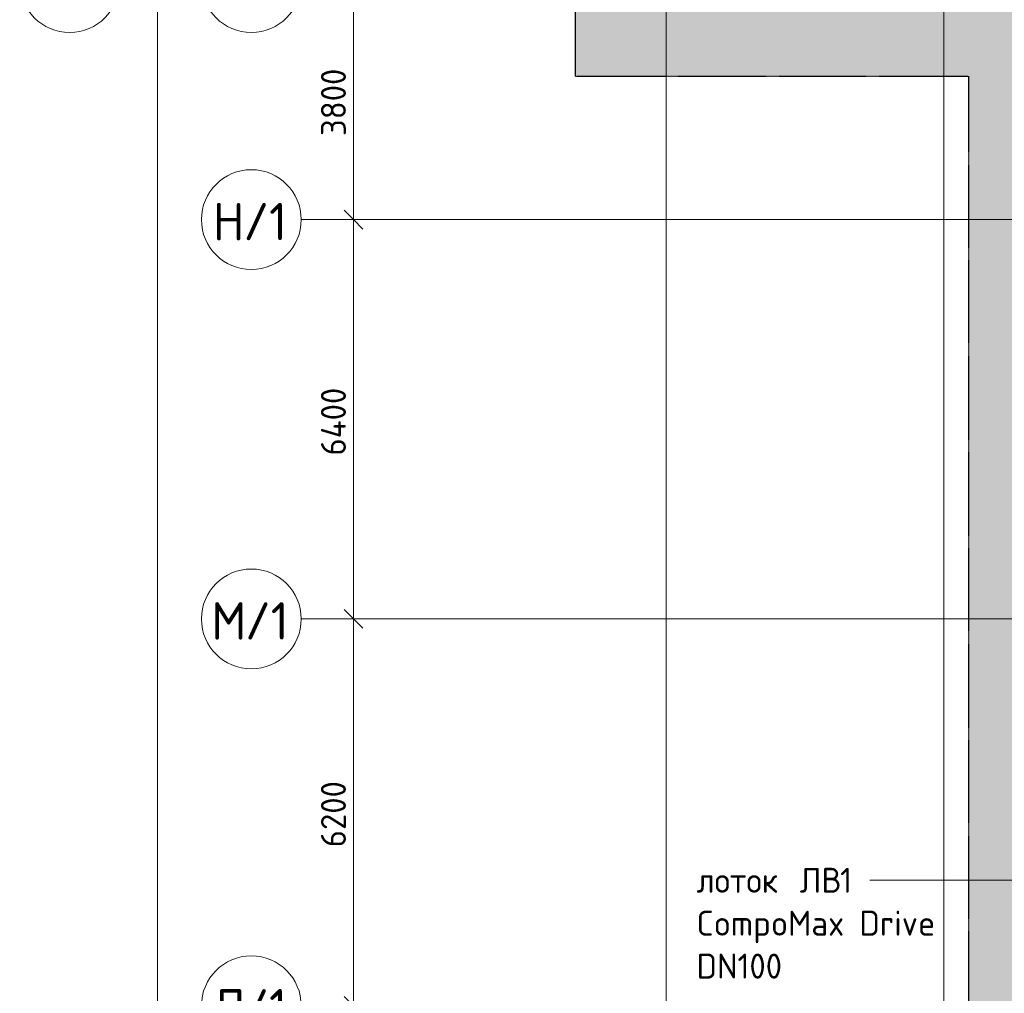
# Model space of a CAD drawing. Header units: millimetres. Extents: x -10358 to 171177, y -7314 to 134351.
# Tile 20 of 256: x -10358 to 5422, y 64500 to 80105. Entities that reach past the tile are written whole.
import ezdxf

# ---------------------------------------------------------------- set-up
doc = ezdxf.new("R2010")
doc.units = ezdxf.units.MM
doc.linetypes.add('3_ Штрих_ 5 х 3 мм', pattern=[8, 5, -3])
doc.linetypes.add('4_ Штрихпунктир_ 10 х 2 мм', pattern=[14, 10, -2, 0, -2])
for name, color, linetype, lineweight in [('A-ANNO-DIMS', 7, 'Continuous', 5), ('A-ANNO-DIMS-200', 7, 'Continuous', 5), ('A-DETL', 7, 'Continuous', 15), ('A-DETL-GENF', 7, 'Continuous', 13), ('G-ANNO-TEXT', 7, 'Continuous', 5), ('S-GRID', 7, 'Continuous', 5), ('S-GRID-IDEN', 7, 'Continuous', 5)]:
    doc.layers.add(name, color=color, linetype=linetype, lineweight=lineweight)
doc.styles.add('GOST Common_1', font='GOST_Common.ttf', dxfattribs={"height": 600})
doc.styles.add('GOST Common_2', font='GOST_Common.ttf', dxfattribs={"height": 400})
doc.dimstyles.new('2_мм', dxfattribs={"dimscale": 304.8, "dimtxt": 402.285999, "dimasz": 0.984252, "dimexe": 0.656168, "dimexo": 0.984252, "dimgap": 0, "dimtad": 1, "dimdec": 0, "dimdsep": 46, "dimtxsty": 'GOST Common_2', "dimblk1": 'OBLIQUE', "dimblk2": 'OBLIQUE', "dimsah": 1, "dimcen": 0.09, "dimdle": 0.656168, "dimadec": 5, "dimazin": 2, "dimtfac": 1, "dimtdec": 4, "dimtix": 1, "dimtmove": 0, "dimatfit": 3, "dimfxl": 1, "dimtvp": 1, "dimtolj": 1, "dimtzin": 0, "dimarcsym": 2})
doc.dimstyles.new('2_мм_2', dxfattribs={"dimscale": 304.8, "dimtxt": 402.285999, "dimasz": 0.984252, "dimexe": 0.656168, "dimexo": 0.984252, "dimgap": 0, "dimtad": 1, "dimdec": 0, "dimdsep": 46, "dimtxsty": 'GOST Common_2', "dimblk1": 'OBLIQUE', "dimblk2": 'OBLIQUE', "dimsah": 1, "dimcen": 0.09, "dimdle": 0.656168, "dimadec": 5, "dimazin": 2, "dimtfac": 1, "dimtdec": 4, "dimtix": 1, "dimtmove": 0, "dimatfit": 3, "dimfxl": 1, "dimtvp": 1, "dimtolj": 1, "dimtzin": 0, "dimarcsym": 2})

# ---------------------------------------------------------------- blocks, each defined once
blk = doc.blocks.new('Ось сетки - 8_0 мм-31302-Маркировочный план-схема -1 этажа на отм_-5_600')
at = {"layer": 'S-GRID-IDEN'}
blk.add_circle((0, 0), 4, dxfattribs=at)
blk = doc.blocks.new('DIMBLOCK116-Маркировочный план-схема -1 этажа на отм_-5_600')
at = {"layer": 'A-ANNO-DIMS-200', "lineweight": 25}
for p, q in [((-5007, 70500), (-5157, 70650)), ((-5007, 70500), (-4857, 70350)), ((-5007, 64300), (-5157, 64450)), ((-5007, 64300), (-4857, 64150))]:
    blk.add_line(p, q, dxfattribs=at)
at = {"layer": 'A-ANNO-DIMS-200'}
for p, q in [((-4919, 70500), (-5207, 70500)), ((-5007, 64300), (-5007, 70500)), ((-5007, 70500), (-4919, 70500)), ((-4919, 64300), (-5207, 64300)), ((-5007, 64300), (-4919, 64300))]:
    blk.add_line(p, q, dxfattribs=at)
at = {"layer": 'A-ANNO-DIMS-200', "color": 0, "insert": (-5530, 66841), "char_height": 400, "width": 1341.86, "attachment_point": 1, "rotation": 90, "line_spacing_factor": 1.022761, "style": 'GOST Common_2'}
blk.add_mtext('6200', dxfattribs=at)
blk = doc.blocks.new('_Oblique')
at = {"color": 0, "linetype": 'ByBlock', "lineweight": -2}
blk.add_line((-0.5, -0.5), (0.5, 0.5), dxfattribs=at)
blk = doc.blocks.new('DIMBLOCK117-Маркировочный план-схема -1 этажа на отм_-5_600')
at = {"layer": 'A-ANNO-DIMS-200', "lineweight": 25}
for p, q in [((-5007, 76900), (-5157, 77050)), ((-5007, 76900), (-4857, 76750)), ((-5007, 70500), (-5157, 70650)), ((-5007, 70500), (-4857, 70350))]:
    blk.add_line(p, q, dxfattribs=at)
at = {"layer": 'A-ANNO-DIMS-200'}
for p, q in [((-4919, 76900), (-5207, 76900)), ((-5007, 70500), (-5007, 76900)), ((-5007, 76900), (-4919, 76900)), ((-4919, 70500), (-5207, 70500)), ((-5007, 70500), (-4919, 70500))]:
    blk.add_line(p, q, dxfattribs=at)
at = {"layer": 'A-ANNO-DIMS-200', "color": 0, "insert": (-5530, 73120), "char_height": 400, "width": 1390.95, "attachment_point": 1, "rotation": 90, "line_spacing_factor": 1.022761, "style": 'GOST Common_2'}
blk.add_mtext('6400', dxfattribs=at)
blk = doc.blocks.new('DIMBLOCK118-Маркировочный план-схема -1 этажа на отм_-5_600')
at = {"layer": 'A-ANNO-DIMS-200', "lineweight": 25}
for p, q in [((-5007, 80700), (-5157, 80850)), ((-5007, 80700), (-4857, 80550)), ((-5007, 76900), (-5157, 77050)), ((-5007, 76900), (-4857, 76750))]:
    blk.add_line(p, q, dxfattribs=at)
at = {"layer": 'A-ANNO-DIMS-200'}
for p, q in [((-5007, 76900), (-5007, 80900)), ((-4919, 80700), (-5207, 80700)), ((-5007, 80700), (-4919, 80700)), ((-4919, 76900), (-5207, 76900)), ((-5007, 76900), (-4919, 76900))]:
    blk.add_line(p, q, dxfattribs=at)
at = {"layer": 'A-ANNO-DIMS-200', "color": 0, "insert": (-5530, 78241), "char_height": 400, "width": 1341.86, "attachment_point": 1, "rotation": 90, "line_spacing_factor": 1.022761, "style": 'GOST Common_2'}
blk.add_mtext('3800', dxfattribs=at)
blk = doc.blocks.new('DIMBLOCK136-Маркировочный план-схема -1 этажа на отм_-5_600')
at = {"layer": 'A-ANNO-DIMS-200', "lineweight": 25}
for p, q in [((-8151, 80700), (-8301, 80850)), ((-8151, 80700), (-8001, 80550)), ((-8151, 33400), (-8301, 33550)), ((-8151, 33400), (-8001, 33250))]:
    blk.add_line(p, q, dxfattribs=at)
at = {"layer": 'A-ANNO-DIMS-200'}
for p, q in [((-8063, 80700), (-8351, 80700)), ((-8151, 33200), (-8151, 80700)), ((-8151, 80700), (-8063, 80700)), ((-8063, 33400), (-8351, 33400)), ((-8151, 33400), (-8063, 33400))]:
    blk.add_line(p, q, dxfattribs=at)
at = {"layer": 'A-ANNO-DIMS-200', "color": 0, "insert": (-8674, 56331), "char_height": 400, "width": 1726.42, "attachment_point": 1, "rotation": 90, "line_spacing_factor": 1.022761, "style": 'GOST Common_2'}
blk.add_mtext('47300', dxfattribs=at)
blk = doc.blocks.new('DIMBLOCK287-Маркировочный план-схема -1 этажа на отм_-5_600')
at = {"layer": 'A-ANNO-DIMS-200', "lineweight": 25}
for p, q in [((-5007, 70500), (-5157, 70650)), ((-5007, 70500), (-4857, 70350)), ((-5007, 64300), (-5157, 64450)), ((-5007, 64300), (-4857, 64150))]:
    blk.add_line(p, q, dxfattribs=at)
at = {"layer": 'A-ANNO-DIMS-200'}
for p, q in [((-4919, 70500), (-5207, 70500)), ((-5007, 64300), (-5007, 70500)), ((-5007, 70500), (-4919, 70500)), ((-4919, 64300), (-5207, 64300)), ((-5007, 64300), (-4919, 64300))]:
    blk.add_line(p, q, dxfattribs=at)
at = {"layer": 'A-ANNO-DIMS-200', "color": 0, "insert": (-5530, 66841), "char_height": 400, "width": 1341.86, "attachment_point": 1, "rotation": 90, "line_spacing_factor": 1.022761, "style": 'GOST Common_2'}
blk.add_mtext('6200', dxfattribs=at)
blk = doc.blocks.new('DIMBLOCK288-Маркировочный план-схема -1 этажа на отм_-5_600')
at = {"layer": 'A-ANNO-DIMS-200', "lineweight": 25}
for p, q in [((-5007, 76900), (-5157, 77050)), ((-5007, 76900), (-4857, 76750)), ((-5007, 70500), (-5157, 70650)), ((-5007, 70500), (-4857, 70350))]:
    blk.add_line(p, q, dxfattribs=at)
at = {"layer": 'A-ANNO-DIMS-200'}
for p, q in [((-4919, 76900), (-5207, 76900)), ((-5007, 70500), (-5007, 76900)), ((-5007, 76900), (-4919, 76900)), ((-4919, 70500), (-5207, 70500)), ((-5007, 70500), (-4919, 70500))]:
    blk.add_line(p, q, dxfattribs=at)
at = {"layer": 'A-ANNO-DIMS-200', "color": 0, "insert": (-5530, 73120), "char_height": 400, "width": 1390.95, "attachment_point": 1, "rotation": 90, "line_spacing_factor": 1.022761, "style": 'GOST Common_2'}
blk.add_mtext('6400', dxfattribs=at)
blk = doc.blocks.new('DIMBLOCK289-Маркировочный план-схема -1 этажа на отм_-5_600')
at = {"layer": 'A-ANNO-DIMS-200', "lineweight": 25}
for p, q in [((-5007, 80700), (-5157, 80850)), ((-5007, 80700), (-4857, 80550)), ((-5007, 76900), (-5157, 77050)), ((-5007, 76900), (-4857, 76750))]:
    blk.add_line(p, q, dxfattribs=at)
at = {"layer": 'A-ANNO-DIMS-200'}
for p, q in [((-5007, 76900), (-5007, 80900)), ((-4919, 80700), (-5207, 80700)), ((-5007, 80700), (-4919, 80700)), ((-4919, 76900), (-5207, 76900)), ((-5007, 76900), (-4919, 76900))]:
    blk.add_line(p, q, dxfattribs=at)
at = {"layer": 'A-ANNO-DIMS-200', "color": 0, "insert": (-5530, 78241), "char_height": 400, "width": 1341.86, "attachment_point": 1, "rotation": 90, "line_spacing_factor": 1.022761, "style": 'GOST Common_2'}
blk.add_mtext('3800', dxfattribs=at)
blk = doc.blocks.new('DIMBLOCK307-Маркировочный план-схема -1 этажа на отм_-5_600')
at = {"layer": 'A-ANNO-DIMS-200', "lineweight": 25}
for p, q in [((-8151, 80700), (-8301, 80850)), ((-8151, 80700), (-8001, 80550)), ((-8151, 33400), (-8301, 33550)), ((-8151, 33400), (-8001, 33250))]:
    blk.add_line(p, q, dxfattribs=at)
at = {"layer": 'A-ANNO-DIMS-200'}
for p, q in [((-8063, 80700), (-8351, 80700)), ((-8151, 33200), (-8151, 80700)), ((-8151, 80700), (-8063, 80700)), ((-8063, 33400), (-8351, 33400)), ((-8151, 33400), (-8063, 33400))]:
    blk.add_line(p, q, dxfattribs=at)
at = {"layer": 'A-ANNO-DIMS-200', "color": 0, "insert": (-8674, 56331), "char_height": 400, "width": 1726.42, "attachment_point": 1, "rotation": 90, "line_spacing_factor": 1.022761, "style": 'GOST Common_2'}
blk.add_mtext('47300', dxfattribs=at)

msp = doc.modelspace()

# ---------------------------------------------------------------- hatches: boundary and pattern name
at = {"layer": 'A-DETL-GENF', "true_color": 0xffffff}
h = msp.add_hatch(color=7, dxfattribs=at)
h.paths.add_polyline_path([(30200, 32200), (38582.9, 32200), (38582.9, 48000), (32600, 48000), (32600, 50050), (26600, 50050), (26601.2, 51500), (26900, 51500), (26900, 51900), (26600, 51900), (26600, 57825), (26900, 57825), (26900, 58225), (26600, 58225), (26600, 64100), (26900, 64100), (26900, 64500), (26600, 64500), (26600, 70300), (26900, 70300), (26900, 70700), (26600, 70700), (26600, 76750), (26900, 76750), (26900, 77150), (26600, 77150), (26600, 80600), (26975, 80600), (26975, 80900), (32600, 80900), (32600, 99100), (26975, 99100), (26975, 99400), (26575, 99400), (26575, 99100), (20875, 99100), (20875, 99400), (20475, 99400), (20475, 99100), (14525, 99100), (14525, 99400), (1400, 99400), (1400, 101100), (600, 101100), (600, 101450), (700, 101450), (700, 101750), (1400, 101750), (1400, 104300), (41750, 104300), (41750, 125510), (44050, 125510), (44050, 126310), (44700, 126310), (44700, 125510), (45250, 125510), (45250, 127956.4), (-1456, 127956.4), (-1456, 79200), (4850, 79200), (4850, 32200), (29700, 32200)])
h.paths.add_polyline_path([(19481.8, 43200), (19250, 43200), (19250, 44800), (20325, 44800), (20325, 44300), (21000, 44300), (21000, 43200), (19675, 43200)])
h.paths.add_polyline_path([(34923.4, 43245), (33775, 43245), (33776.6, 44280), (34923.4, 44280), (34923.4, 43246.6)])
h.paths.add_polyline_path([(15899.9, 43690), (15900, 43810), (15951.9, 43810), (15947.4, 43802.2), (15906.9, 43800), (15904.7, 43794.7), (15906.9, 43700), (15912.2, 43697.8), (15948.6, 43695.8), (15951.9, 43690), (15900, 43690)])
h.paths.add_polyline_path([(16768.8, 43690), (16748, 43690), (16752.5, 43697.8), (16793, 43700), (16795.2, 43705.3), (16793, 43800), (16787.7, 43802.2), (16751.5, 43803.9), (16748, 43810), (16800, 43810), (16798.8, 43690), (16787.7, 43690)])
h.paths.add_polyline_path([(6298, 43690), (6302.5, 43697.8), (6343, 43700), (6345.2, 43705.3), (6343, 43800), (6337.7, 43802.2), (6301.4, 43804.2), (6298, 43810), (6350, 43810), (6348.8, 43690), (6318.9, 43690)])
h.paths.add_polyline_path([(33774, 44335), (33724.6, 44335), (33729.1, 44342.8), (33769.6, 44345), (33771.8, 44350.3), (33769.6, 44445), (33764.3, 44447.2), (33729.1, 44447.2), (33724.6, 44455), (33776.6, 44455), (33775, 44335)])
h.paths.add_polyline_path([(34945, 44335), (34923.4, 44335), (34925, 44455), (34975.4, 44455), (34970.9, 44447.2), (34930.4, 44445), (34928.2, 44439.7), (34930.4, 44345), (34935.7, 44342.8), (34970.9, 44342.8), (34975.4, 44335)])
h.paths.add_polyline_path([(6868, 44740), (6100, 44740), (6100, 46490), (7200, 46490), (7200, 44740), (7040, 44740)])
h.paths.add_polyline_path([(13050, 45300), (12550, 45300), (12550, 77050), (13350, 77050), (13350, 61550), (24850, 61550), (24850, 60750), (13350, 60750), (13350, 45300)])
h.paths.add_polyline_path([(27808.7, 50700), (31300, 50700), (31300, 75252.5), (27250, 79728.8), (27250, 50700)])
h.paths.add_polyline_path([(31950, 50700), (32600, 50700), (32600, 75050), (31950, 75050), (31950, 50920)])
h.paths.add_polyline_path([(29374.9, 52325), (28875, 52325), (28876.1, 73440), (29675, 73440), (29675, 52325)])
h.paths.add_polyline_path([(20275, 52800), (20275, 54550), (22025, 54550), (22025, 52800), (20500, 52800)])
h.paths.add_polyline_path([(7076.2, 61250), (6100, 61250), (6100, 62630), (6348.1, 62630.8), (6349.9, 62635.3), (6347.7, 62730), (6338, 62732.2), (6307.2, 62732.2), (6302.7, 62740), (6354.7, 62740), (6354.7, 63000), (7350, 63000), (7350, 62630), (7510, 62630), (7510, 61250), (7180, 61250)])
h.paths.add_polyline_path([(31940, 75700), (32600, 75700), (32600, 80250), (27655, 80250), (31771.7, 75700)])
h.paths.add_polyline_path([(16125, 77150), (14375, 77150), (14375, 78400), (16125, 78400), (16125, 77170)])
h.paths.add_polyline_path([(20301, 78840), (20301, 78916), (20501, 78916), (20500, 78840.6), (20492, 78845.5), (20492, 78901.3), (20489.2, 78908), (20482.5, 78910.8), (20319.5, 78910.8), (20312.8, 78908), (20310, 78901.3), (20310, 78845.5)])
h.paths.add_polyline_path([(30075, 84350), (24230, 84350), (24230, 84900), (26975, 84900), (26975, 85150), (29775, 85150), (29775, 96625), (30575, 96625), (30575, 84350), (30275, 84350)])
h.paths.add_polyline_path([(18875, 93330), (17125, 93330), (17125, 95080), (18875, 95080), (18875, 94023)])
h.paths.add_polyline_path([(4850, 93330), (3100, 93330), (3100, 95080), (4850, 95080), (4850, 93507.5)])
h.paths.add_polyline_path([(2050, 99750), (32600, 99750), (32600, 100300), (45100.3, 100300), (41936.4, 103650), (2050, 103650), (2050, 100848.8)])
h.paths.add_polyline_path([(45250, 101088.1), (45250, 124860), (42400, 124860), (42400, 104105.8), (44561.3, 101817.3)])
h.paths.add_polyline_path([(40215, 101300), (3645.5, 101300), (3645.5, 102100), (40215, 102100), (40215, 101600)])
h.paths.add_polyline_path([(44325, 105712), (43825, 105712.7), (43825, 123388), (44625, 123388), (44625, 105712), (44561.3, 105712)])
h.paths.add_polyline_path([(32445, 109025), (31630, 109025), (31630, 110775), (33380, 110775), (33380, 109025), (32580, 109025)])
h.paths.add_polyline_path([(7825, 109025), (7825, 110775), (9575, 110775), (9575, 109025)])
h.paths.add_polyline_path([(40200, 117650), (700, 117650), (700, 118450), (40200, 118450), (40200, 117950)])

# ---------------------------------------------------------------- linework, layer by layer
at = {"layer": 'A-DETL', "linetype": '3_ Штрих_ 5 х 3 мм', "lineweight": 30}
for p, q in [((-1456, 127956.4), (-1456, 79200)), ((-1456, 79200), (4850, 79200)), ((4850, 79200), (4850, 32200))]:
    msp.add_line(p, q, dxfattribs=at)
at = {"layer": 'G-ANNO-TEXT'}
for p, q in [((4509, 66311.6), (3264.9, 66311.6)), ((7414.6, 66311.6), (4509, 66311.6))]:
    msp.add_line(p, q, dxfattribs=at)
at = {"layer": 'S-GRID', "linetype": '4_ Штрихпунктир_ 10 х 2 мм'}
for p, q in [((0, -5714.2), (0, 132751)), ((4450, 30005.1), (4450, 98600)), ((27370.3, 76900), (-5845.9, 76900)), ((27370.3, 70500), (-5845.9, 70500))]:
    msp.add_line(p, q, dxfattribs=at)

# ---------------------------------------------------------------- block references
at = {"layer": 'S-GRID-IDEN', "xscale": 199.9999999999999, "yscale": 199.9999999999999, "zscale": 199.9999999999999, "rotation": 89.99999999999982}
for p in [(-9558.4, 80700), (-6645.9, 80700), (-6645.9, 76900), (-6645.9, 70500), (-6645.9, 64300)]:
    msp.add_blockref('Ось сетки - 8_0 мм-31302-Маркировочный план-схема -1 этажа на отм_-5_600', p, dxfattribs=at)

# ---------------------------------------------------------------- texts
at = {"layer": 'G-ANNO-TEXT', "char_height": 400, "attachment_point": 1, "style": 'GOST Common_2'}
for s, insert, width in [('\\fGOST Common|b0|i0|c204|p34|; ', (1997.2, 66511.6), 176.371), ('ЛВ', (2142.7, 66511.6), 785.654), ('1 ', (2790.9, 66511.6), 416.878), ('лоток', (489, 66511.6), 1827.848), ('CompoMax Drive', (489, 65823.7), 4697.889), ('DN100', (489, 65135.8), 1747.679)]:
    msp.add_mtext(s, dxfattribs=dict(at, insert=insert, width=width))
at = {"layer": 'S-GRID-IDEN', "char_height": 600, "attachment_point": 1, "style": 'GOST Common_1'}
for s, insert, width in [('\\fGOST Common|b0|i0|c204|p34|;Н', (-7262.7, 77169.1), 593.249), ('/1', (-6773.2, 77169.1), 897.89), ('\\fGOST Common|b0|i0|c204|p34|;М', (-7288.7, 70769.1), 657.384), ('/1', (-6746.3, 70769.1), 897.89), ('\\fGOST Common|b0|i0|c204|p34|;Л', (-7262.7, 64569.1), 593.249), ('/1', (-6773.2, 64569.1), 897.89)]:
    msp.add_mtext(s, dxfattribs=dict(at, insert=insert, width=width))

# ---------------------------------------------------------------- dimensions: what is measured, and where the dimension line sits
at = {"layer": 'A-ANNO-DIMS'}
for base, p1, p2, dimstyle, override, picture, middle in [((-8151.1, 80700), (-8363.2, 33400), (-8363.2, 80700), '2_мм', {"dimpost": '<>', "dimfxl": 47300}, 'DIMBLOCK136-Маркировочный план-схема -1 этажа на отм_-5_600', (-8351.1, 57050)), ((-8151.1, 80700), (-8363.2, 33400), (-8363.2, 80700), '2_мм_2', {"dimpost": '<>', "dimfxl": 47300}, 'DIMBLOCK307-Маркировочный план-схема -1 этажа на отм_-5_600', (-8351.1, 57050)), ((-5007.2, 80700), (-5219.4, 76900), (-5219.4, 80700), '2_мм', {"dimpost": '<>', "dimfxl": 3800}, 'DIMBLOCK118-Маркировочный план-схема -1 этажа на отм_-5_600', (-5207.2, 78800)), ((-5007.2, 80700), (-5219.4, 76900), (-5219.4, 80700), '2_мм_2', {"dimpost": '<>', "dimfxl": 3800}, 'DIMBLOCK289-Маркировочный план-схема -1 этажа на отм_-5_600', (-5207.2, 78800)), ((-5007.2, 76900), (-5219.4, 70500), (-5219.4, 76900), '2_мм', {"dimpost": '<>', "dimfxl": 6400}, 'DIMBLOCK117-Маркировочный план-схема -1 этажа на отм_-5_600', (-5207.2, 73700)), ((-5007.2, 76900), (-5219.4, 70500), (-5219.4, 76900), '2_мм_2', {"dimpost": '<>', "dimfxl": 6400}, 'DIMBLOCK288-Маркировочный план-схема -1 этажа на отм_-5_600', (-5207.2, 73700)), ((-5007.2, 70500), (-5219.4, 64300), (-5219.4, 70500), '2_мм', {"dimpost": '<>', "dimfxl": 6200}, 'DIMBLOCK116-Маркировочный план-схема -1 этажа на отм_-5_600', (-5207.2, 67400)), ((-5007.2, 70500), (-5219.4, 64300), (-5219.4, 70500), '2_мм_2', {"dimpost": '<>', "dimfxl": 6200}, 'DIMBLOCK287-Маркировочный план-схема -1 этажа на отм_-5_600', (-5207.2, 67400))]:
    dim = msp.add_linear_dim(base=base, p1=p1, p2=p2, angle=90, dimstyle=dimstyle, override=override, dxfattribs=at)
    dim.commit()
    dim.dimension.update_dxf_attribs({"geometry": picture, "text_midpoint": middle})

doc.saveas('drawing.dxf')
